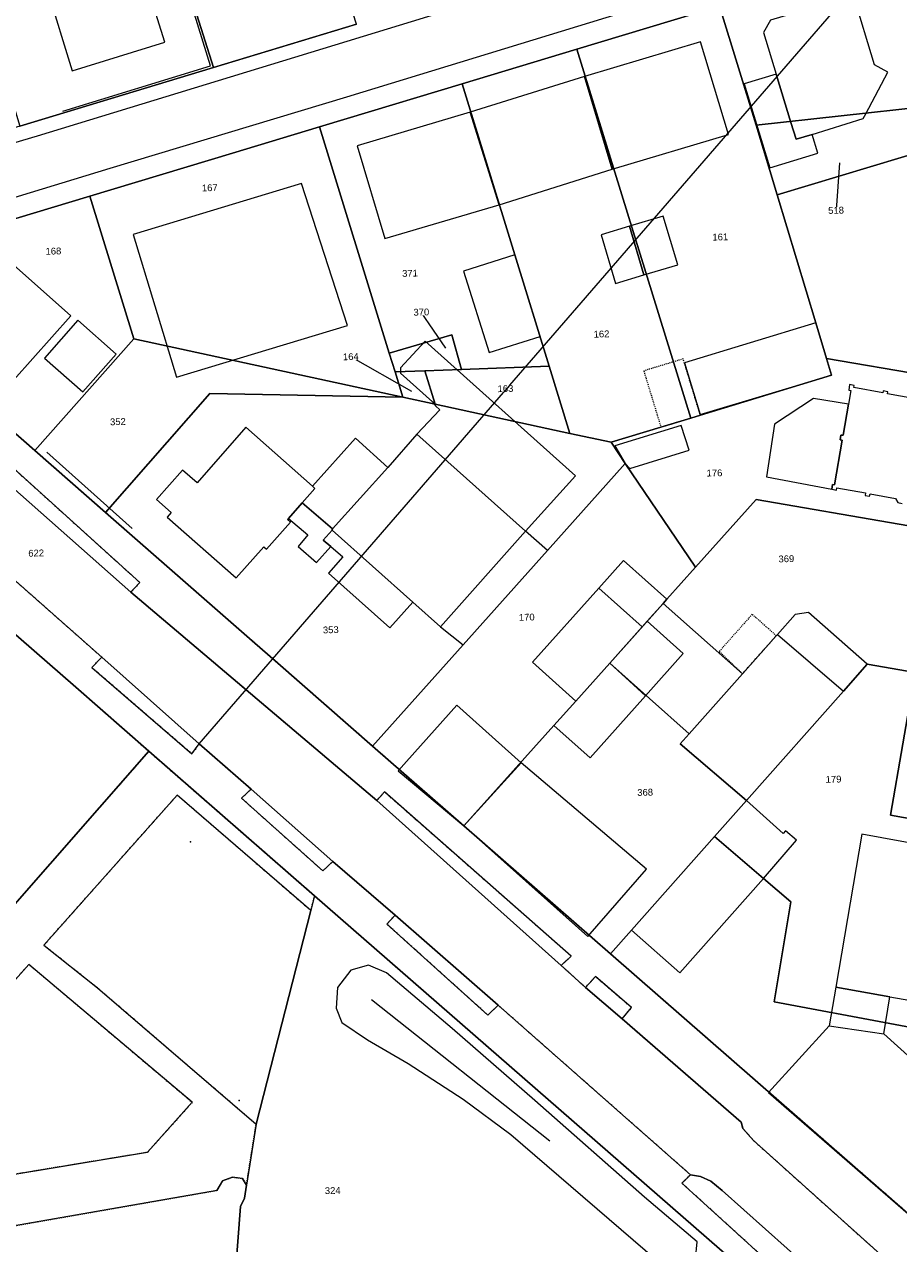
# Model space of a CAD drawing. Header units: millimetres. Extents: x -191 to 81095, y -508122 to 28741.
# Tile 120 of 255: x 5353 to 5443, y 9619 to 9745. Entities that reach past the tile are written whole.
import ezdxf

# ---------------------------------------------------------------- set-up
doc = ezdxf.new("R2010")
doc.units = ezdxf.units.MM
for name, pattern in [('VE22-087 DB - VST Hervest-Dorsten ALK VA2736$0$1', [0]), ('VE22-087 DB - VST Hervest-Dorsten ALK VA2736$0$2', [0.16, 0.06, -0.1]), ('VE22-087 DB - VST Hervest-Dorsten ALK VA2736$0$3', [0.26, 0.11, -0.15])]:
    doc.linetypes.add(name, pattern=pattern)
doc.layers.get('0').update_dxf_attribs({"color": 251})
for name, color, linetype, lineweight in [('VE22-087 DB - VST Hervest-Dorsten ALK VA2736$0$AX_Bauteil', 7, 'VE22-087 DB - VST Hervest-Dorsten ALK VA2736$0$1', 18), ('VE22-087 DB - VST Hervest-Dorsten ALK VA2736$0$AX_Flurstueck', 9, 'VE22-087 DB - VST Hervest-Dorsten ALK VA2736$0$1', 18), ('VE22-087 DB - VST Hervest-Dorsten ALK VA2736$0$AX_Gebaeude', 7, 'VE22-087 DB - VST Hervest-Dorsten ALK VA2736$0$1', 18), ('VE22-087 DB - VST Hervest-Dorsten ALK VA2736$0$AX_Platz', 7, 'VE22-087 DB - VST Hervest-Dorsten ALK VA2736$0$1', 18), ('VE22-087 DB - VST Hervest-Dorsten ALK VA2736$0$AX_SonstigesBauwerkOderSonstigeEinrichtung', 7, 'VE22-087 DB - VST Hervest-Dorsten ALK VA2736$0$1', 18), ('VE22-087 DB - VST Hervest-Dorsten ALK VA2736$0$AX_SportFreizeitUndErholungsflaeche', 7, 'VE22-087 DB - VST Hervest-Dorsten ALK VA2736$0$1', 18), ('VE22-087 DB - VST Hervest-Dorsten ALK VA2736$0$AX_Strassenverkehr', 7, 'VE22-087 DB - VST Hervest-Dorsten ALK VA2736$0$1', 18), ('VE22-087 DB - VST Hervest-Dorsten ALK VA2736$0$AX_Strassenverkehrsanlage', 7, 'VE22-087 DB - VST Hervest-Dorsten ALK VA2736$0$1', 18), ('VE22-087 DB - VST Hervest-Dorsten ALK VA2736$0$AX_Vegetationsmerkmal', 7, 'VE22-087 DB - VST Hervest-Dorsten ALK VA2736$0$1', 18), ('VE22-087 DB - VST Hervest-Dorsten ALK VA2736$0$AX_Weg', 7, 'VE22-087 DB - VST Hervest-Dorsten ALK VA2736$0$1', 18), ('VE22-087 DB - VST Hervest-Dorsten ALK VA2736$0$AX_Wohnbauflaeche', 7, 'VE22-087 DB - VST Hervest-Dorsten ALK VA2736$0$1', 18)]:
    doc.layers.add(name, color=color, linetype=linetype, lineweight=lineweight)
doc.layers.add('XREF ALK Kataster', color=251, linetype='Continuous')
doc.styles.add('VE22-087 DB - VST Hervest-Dorsten ALK VA2736$0$0', font='arial.ttf')

# ---------------------------------------------------------------- blocks, each defined once
blk = doc.blocks.new('VE22-087 DB - VST Hervest-Dorsten ALK VA2736$0$99')
at = {"color": 0}
blk.add_point((0, 0), dxfattribs=at)
blk = doc.blocks.new('VE22-087 DB - VST Hervest-Dorsten ALK VA2736')
at = {"layer": 'VE22-087 DB - VST Hervest-Dorsten ALK VA2736$0$AX_Bauteil', "color": 7, "linetype": 'VE22-087 DB - VST Hervest-Dorsten ALK VA2736$0$1', "lineweight": 13, "ltscale": 0.5}
for points in [[(5381.25, 9695.76, 0), (5379.84, 9694.15, 0), (5381.84, 9692.43, 0), (5380.81, 9691.25, 0), (5382.73, 9689.58, 0), (5384.2, 9691.23, 0), (5383.42, 9691.91, 0), (5384.33, 9692.94, 0), (5384.31, 9692.96, 0), (5384.39, 9693.05, 0)], [(5433.59, 9684.43, 0), (5432.22, 9684.22, 0), (5430.38, 9682.16, 0), (5437.21, 9676.29, 0), (5439.67, 9679.08, 0)], [(5436.41, 9645.68, 0), (5435.73, 9641.7, 0), (5441.37, 9640.87, 0), (5442, 9644.7, 0)]]:
    blk.add_polyline3d(points, close=True, dxfattribs=at)
at = {"layer": 'VE22-087 DB - VST Hervest-Dorsten ALK VA2736$0$AX_Flurstueck', "linetype": 'VE22-087 DB - VST Hervest-Dorsten ALK VA2736$0$1', "lineweight": 13, "ltscale": 0.5}
for points in [[(5271.17, 9752.43, 0), (5286.99, 9738.59, 0), (5288.37, 9737.4, 0), (5302.77, 9724.76, 0), (5319.94, 9709.72, 0), (5323.57, 9706.56, 0), (5330.35, 9700.65, 0), (5357.85, 9676.7, 0), (5365.38, 9670.07, 0), (5382.53, 9655.13, 0), (5434.59, 9609.77, 0)], [(5449.01, 9617.83, 0), (5445.49, 9620.9, 0), (5413.11, 9649.14, 0), (5397.95, 9662.35, 0), (5388.51, 9670.61, 0), (5378.72, 9679.18, 0), (5376.08, 9681.48, 0), (5360.92, 9694.75, 0), (5353.59, 9701.16, 0), (5340.53, 9712.59, 0), (5333.08, 9719, 0), (5327.02, 9724.21, 0), (5320.74, 9729.62, 0), (5312.64, 9736.71, 0), (5304.14, 9744.17, 0), (5301.52, 9746.46, 0)], [(5386.86, 9745.22, 0), (5372.06, 9740.74, 0), (5352.04, 9734.67, 0), (5329.72, 9727.9, 0), (5327.68, 9727.28, 0), (5320.74, 9729.62, 0), (5327.02, 9724.21, 0), (5333.08, 9719, 0), (5340.53, 9712.59, 0), (5342.12, 9722.29, 0), (5359.28, 9727.46, 0), (5374.04, 9731.91, 0), (5383.03, 9734.62, 0), (5385.9, 9735.48, 0), (5397.78, 9739.06, 0), (5409.64, 9742.64, 0), (5424.4, 9747.08, 0)], [(5436.79, 9730.91, 0), (5436.44, 9725.99, 0)], [(5396.11, 9711.75, 0), (5393.56, 9715.47, 0)], [(5392.57, 9707.26, 0), (5386.27, 9710.86, 0)]]:
    blk.add_polyline3d(points, dxfattribs=at)
for points in [[(5385.74, 9748.67, 0), (5385.63, 9749.02, 0), (5381.5, 9761.68, 0), (5381.33, 9762.24, 0), (5380.99, 9763.27, 0), (5377.89, 9783.58, 0), (5363.47, 9781.36, 0), (5364.7, 9773.42, 0), (5367.55, 9755.04, 0), (5372.06, 9740.74, 0), (5386.86, 9745.22, 0)], [(5372.06, 9740.74, 0), (5367.55, 9755.04, 0), (5364.7, 9773.42, 0), (5342.84, 9770.32, 0), (5344.19, 9760.86, 0), (5344.25, 9760.43, 0), (5346.11, 9754.29, 0), (5348.44, 9746.6, 0), (5352.04, 9734.67, 0)], [(5444.68, 9744.38, 0), (5443.52, 9752.55, 0), (5441.43, 9752.42, 0), (5424.4, 9747.08, 0), (5428.18, 9734.8, 0), (5445.77, 9736.72, 0), (5445.75, 9736.86, 0)], [(5434.34, 9714.37, 0), (5430.35, 9727.6, 0), (5428.18, 9734.8, 0), (5424.4, 9747.08, 0), (5409.64, 9742.64, 0), (5421.42, 9704.52, 0), (5422.41, 9704.82, 0), (5435.97, 9708.96, 0), (5435.45, 9710.68, 0)], [(5403.23, 9721.38, 0), (5406.78, 9709.89, 0), (5408.93, 9702.93, 0), (5413.18, 9702.01, 0), (5418.33, 9703.58, 0), (5421.42, 9704.52, 0), (5409.64, 9742.64, 0), (5397.78, 9739.06, 0)], [(5396.7, 9713.12, 0), (5397.7, 9709.55, 0), (5406.78, 9709.89, 0), (5403.23, 9721.38, 0), (5397.78, 9739.06, 0), (5385.9, 9735.48, 0), (5383.03, 9734.62, 0), (5390.24, 9711.23, 0)], [(5435.45, 9710.68, 0), (5445.56, 9708.94, 0), (5451.93, 9707.85, 0), (5454.59, 9723.1, 0), (5459.52, 9722.24, 0), (5459.54, 9722.51, 0), (5460.32, 9738.31, 0), (5454.12, 9737.63, 0), (5445.77, 9736.72, 0), (5446.38, 9732.42, 0), (5430.35, 9727.6, 0), (5434.34, 9714.37, 0)], [(5446.38, 9732.42, 0), (5445.77, 9736.72, 0), (5428.18, 9734.8, 0), (5430.35, 9727.6, 0)], [(5383.03, 9734.62, 0), (5374.04, 9731.91, 0), (5359.28, 9727.46, 0), (5363.82, 9712.71, 0), (5391.65, 9706.67, 0), (5390.84, 9709.3, 0), (5390.24, 9711.23, 0)], [(5359.28, 9727.46, 0), (5342.12, 9722.29, 0), (5340.53, 9712.59, 0), (5353.59, 9701.16, 0), (5363.82, 9712.71, 0)], [(5363.82, 9712.71, 0), (5353.59, 9701.16, 0), (5360.92, 9694.75, 0), (5371.7, 9707.06, 0), (5391.65, 9706.67, 0)], [(5396.7, 9713.12, 0), (5390.24, 9711.23, 0), (5390.84, 9709.3, 0), (5393.92, 9709.41, 0), (5397.7, 9709.55, 0)], [(5445.56, 9708.94, 0), (5435.45, 9710.68, 0), (5435.97, 9708.96, 0), (5422.41, 9704.82, 0), (5421.42, 9704.52, 0), (5418.33, 9703.58, 0), (5413.18, 9702.01, 0), (5414.65, 9699.83, 0), (5421.9, 9689.09, 0), (5428.19, 9696.1, 0), (5442.98, 9693.55, 0), (5454.19, 9691.62, 0), (5454.84, 9691.51, 0), (5457.12, 9691.11, 0), (5458.02, 9690.96, 0), (5462.24, 9690.23, 0), (5469.46, 9688.99, 0), (5470.06, 9688.89, 0), (5472.77, 9704.27, 0), (5471.47, 9704.49, 0), (5463.98, 9705.78, 0), (5456.87, 9707, 0), (5451.93, 9707.85, 0)], [(5393.92, 9709.41, 0), (5390.84, 9709.3, 0), (5391.65, 9706.67, 0), (5394.98, 9705.95, 0)], [(5406.78, 9709.89, 0), (5397.7, 9709.55, 0), (5393.92, 9709.41, 0), (5394.98, 9705.95, 0), (5401.46, 9704.55, 0), (5408.93, 9702.93, 0)], [(5391.65, 9706.67, 0), (5371.7, 9707.06, 0), (5360.92, 9694.75, 0), (5376.08, 9681.48, 0), (5378.72, 9679.18, 0), (5388.51, 9670.61, 0), (5397.87, 9681.07, 0), (5406.61, 9690.83, 0), (5414.65, 9699.83, 0), (5413.18, 9702.01, 0), (5408.93, 9702.93, 0), (5401.46, 9704.55, 0), (5394.98, 9705.95, 0)], [(5311.25, 9676.55, 0), (5316.21, 9672.75, 0), (5308.6, 9663.15, 0), (5308.78, 9663, 0), (5305.37, 9658.67, 0), (5310.26, 9654.4, 0), (5309.57, 9653.58, 0), (5329.95, 9635.8, 0), (5334.32, 9640.83, 0), (5339.05, 9641.18, 0), (5339.6, 9640.71, 0), (5365.38, 9670.07, 0), (5357.85, 9676.7, 0), (5330.35, 9700.65, 0)], [(5418.94, 9685.78, 0), (5421.9, 9689.09, 0), (5414.65, 9699.83, 0), (5406.61, 9690.83, 0), (5397.87, 9681.07, 0), (5388.51, 9670.61, 0), (5397.95, 9662.35, 0), (5407.25, 9672.73, 0), (5409.52, 9675.26, 0), (5413.04, 9679.19, 0), (5418.55, 9685.35, 0)], [(5427.17, 9664.99, 0), (5437.21, 9676.29, 0), (5439.67, 9679.08, 0), (5444.61, 9678.21, 0), (5454.61, 9676.47, 0), (5457.12, 9691.11, 0), (5454.84, 9691.51, 0), (5454.19, 9691.62, 0), (5442.98, 9693.55, 0), (5428.19, 9696.1, 0), (5421.9, 9689.09, 0), (5418.94, 9685.78, 0), (5418.55, 9685.35, 0), (5413.04, 9679.19, 0), (5421.24, 9671.86, 0), (5420.33, 9670.85, 0)], [(5423.88, 9661.28, 0), (5427.17, 9664.99, 0), (5420.33, 9670.85, 0), (5421.24, 9671.86, 0), (5413.04, 9679.19, 0), (5409.52, 9675.26, 0), (5407.25, 9672.73, 0), (5397.95, 9662.35, 0), (5413.11, 9649.14, 0), (5415.29, 9651.6, 0)], [(5428.94, 9656.92, 0), (5431.75, 9654.5, 0), (5430.04, 9644.16, 0), (5467.56, 9637.13, 0), (5472.91, 9636.12, 0), (5476.59, 9657.27, 0), (5442.07, 9663.46, 0), (5444.61, 9678.21, 0), (5439.67, 9679.08, 0), (5437.21, 9676.29, 0), (5427.17, 9664.99, 0), (5423.88, 9661.28, 0)], [(5444.61, 9678.21, 0), (5442.07, 9663.46, 0), (5476.59, 9657.27, 0), (5478.79, 9669.48, 0), (5479.27, 9672.16, 0), (5454.61, 9676.47, 0)], [(5436.14, 9602.04, 0), (5435.96, 9602.93, 0), (5434.59, 9609.77, 0), (5382.53, 9655.13, 0), (5365.38, 9670.07, 0), (5339.6, 9640.71, 0), (5328.64, 9628.23, 0), (5328.93, 9626.69, 0), (5330.32, 9619.44, 0), (5330.71, 9617.39, 0), (5331.67, 9612.33, 0), (5334.5, 9612.89, 0), (5336.09, 9604.6, 0), (5330.58, 9603.56, 0), (5333.89, 9586.61, 0), (5330.95, 9586.05, 0), (5331.41, 9583.63, 0), (5331.69, 9582.16, 0), (5341.02, 9583.94, 0), (5367.94, 9589.06, 0), (5374.08, 9590.23, 0), (5379.16, 9591.2, 0)], [(5428.94, 9656.92, 0), (5423.88, 9661.28, 0), (5415.29, 9651.6, 0), (5413.11, 9649.14, 0), (5445.49, 9620.9, 0), (5449.01, 9617.83, 0), (5469.07, 9614.06, 0), (5472.91, 9636.12, 0), (5467.56, 9637.13, 0), (5430.04, 9644.16, 0), (5431.75, 9654.5, 0)]]:
    blk.add_polyline3d(points, close=True, dxfattribs=at)
at = {"layer": 'VE22-087 DB - VST Hervest-Dorsten ALK VA2736$0$AX_Gebaeude', "color": 7, "linetype": 'VE22-087 DB - VST Hervest-Dorsten ALK VA2736$0$1', "lineweight": 13, "ltscale": 0.5}
for points in [[(5364.2, 9751.69, 0), (5363.17, 9754.93, 0), (5359.85, 9753.93, 0), (5354.6, 9752.34, 0), (5355.61, 9749.08, 0), (5354.86, 9748.85, 0), (5357.45, 9740.4, 0), (5367.04, 9743.38, 0), (5364.41, 9751.75, 0)], [(5438.25, 9748.22, 0), (5429.65, 9745.64, 0), (5428.94, 9744.37, 0), (5430.26, 9740.06, 0), (5431.77, 9735.08, 0), (5432.31, 9733.33, 0), (5433.96, 9733.84, 0), (5439.25, 9735.47, 0), (5439.52, 9735.97, 0), (5441.81, 9740.26, 0), (5440.42, 9741.02, 0)], [(5425.31, 9733.83, 0), (5422.43, 9743.41, 0), (5410.42, 9739.82, 0), (5413.3, 9730.23, 0)], [(5410.42, 9739.82, 0), (5398.61, 9736.12, 0), (5401.6, 9726.57, 0), (5413.3, 9730.23, 0)], [(5433.96, 9733.84, 0), (5432.31, 9733.33, 0), (5431.77, 9735.08, 0), (5430.26, 9740.06, 0), (5426.94, 9739.06, 0), (5429.59, 9730.39, 0), (5434.56, 9731.91, 0)], [(5398.61, 9736.12, 0), (5386.92, 9732.65, 0), (5389.77, 9723.06, 0), (5401.6, 9726.57, 0)], [(5418.58, 9725.38, 0), (5415.07, 9724.34, 0), (5416.57, 9719.32, 0), (5420.07, 9720.35, 0)], [(5415.07, 9724.34, 0), (5412.14, 9723.47, 0), (5413.63, 9718.44, 0), (5416.57, 9719.32, 0)], [(5403.23, 9721.38, 0), (5397.92, 9719.69, 0), (5400.59, 9711.3, 0), (5405.83, 9712.96, 0)], [(5358.06, 9714.63, 0), (5354.59, 9710.72, 0), (5358.56, 9707.21, 0), (5362.02, 9711.12, 0)], [(5435.45, 9710.68, 0), (5434.34, 9714.37, 0), (5420.76, 9710.21, 0), (5422.38, 9704.9, 0), (5435.97, 9708.96, 0)], [(5436, 9697.16, 0), (5436.08, 9697.66, 0), (5436.27, 9697.63, 0), (5437.08, 9702.23, 0), (5436.87, 9702.27, 0), (5436.95, 9702.75, 0), (5437.16, 9702.73, 0), (5437.71, 9705.94, 0), (5434.11, 9706.53, 0), (5430.09, 9703.88, 0), (5429.25, 9698.43, 0)], [(5421.24, 9701.21, 0), (5420.41, 9703.74, 0), (5413.55, 9701.64, 0), (5414.65, 9699.83, 0), (5415.12, 9699.31, 0)], [(5377.56, 9690.95, 0), (5380.02, 9693.77, 0), (5379.73, 9694.03, 0), (5379.84, 9694.15, 0), (5381.25, 9695.76, 0), (5382.56, 9697.25, 0), (5382.32, 9697.47, 0), (5375.42, 9703.56, 0), (5370.37, 9697.81, 0), (5368.86, 9699.14, 0), (5366.19, 9696.1, 0), (5367.7, 9694.77, 0), (5367.27, 9694.28, 0), (5374.42, 9687.99, 0), (5377.26, 9691.22, 0)], [(5386.75, 9702.43, 0), (5382.32, 9697.47, 0), (5382.56, 9697.25, 0), (5381.25, 9695.76, 0), (5384.39, 9693.05, 0), (5390.11, 9699.41, 0)], [(5418.94, 9685.78, 0), (5414.46, 9689.79, 0), (5411.9, 9686.94, 0), (5416.38, 9682.92, 0), (5416.9, 9683.51, 0), (5418.55, 9685.35, 0)], [(5416.9, 9683.51, 0), (5416.38, 9682.92, 0), (5413.04, 9679.19, 0), (5416.73, 9675.82, 0), (5420.62, 9680.19, 0)], [(5409.52, 9675.26, 0), (5407.25, 9672.73, 0), (5411, 9669.39, 0), (5416.73, 9675.82, 0), (5413.04, 9679.19, 0)], [(5397.23, 9674.83, 0), (5391.18, 9668.05, 0), (5397.95, 9662.35, 0), (5403.89, 9668.89, 0)], [(5439.1, 9661.51, 0), (5436.41, 9645.68, 0), (5442, 9644.7, 0), (5458.34, 9641.82, 0), (5460.19, 9651.81, 0), (5465.46, 9650.91, 0), (5466.26, 9655.44, 0), (5462.82, 9656.05, 0), (5462.98, 9657.14, 0)]]:
    blk.add_polyline3d(points, close=True, dxfattribs=at)
for points in [[(5444.46, 9706.52, 0), (5441.76, 9707.02, 0), (5441.81, 9707.22, 0), (5441.3, 9707.32, 0), (5441.26, 9707.12, 0), (5438.27, 9707.67, 0), (5438.3, 9707.88, 0), (5437.84, 9707.97, 0), (5437.75, 9707.41, 0), (5437.96, 9707.36, 0), (5437.71, 9705.94, 0), (5437.16, 9702.73, 0), (5436.95, 9702.75, 0), (5436.87, 9702.27, 0), (5437.08, 9702.23, 0), (5436.27, 9697.63, 0), (5436.08, 9697.66, 0), (5436, 9697.16, 0), (5436.48, 9697.06, 0), (5436.53, 9697.32, 0), (5439.5, 9696.77, 0), (5439.45, 9696.51, 0), (5439.91, 9696.43, 0), (5439.96, 9696.69, 0), (5442.57, 9696.2, 0), (5442.81, 9695.78, 0), (5443.28, 9695.7, 0)], [(5469.4, 9615.61, 0), (5470.21, 9620.28, 0), (5470.54, 9620.22, 0), (5471.8, 9627.31, 0), (5471.44, 9627.38, 0), (5472.72, 9634.76, 0), (5467.29, 9635.8, 0), (5462.42, 9636.74, 0), (5460.9, 9636.26, 0), (5460.4, 9633.97, 0), (5458.05, 9634.31, 0), (5457.32, 9630.34, 0), (5454.51, 9630.83, 0), (5453.75, 9629.76, 0), (5448.8, 9634.2, 0), (5441.37, 9640.87, 0), (5442, 9644.7, 0), (5436.41, 9645.68, 0), (5435.73, 9641.7, 0), (5429.44, 9634.81, 0), (5445.49, 9620.9, 0), (5445.3, 9620.69, 0), (5449.01, 9617.83, 0)]]:
    blk.add_polyline3d(points, dxfattribs=at)
at = {"layer": 'VE22-087 DB - VST Hervest-Dorsten ALK VA2736$0$AX_SonstigesBauwerkOderSonstigeEinrichtung', "color": 7, "linetype": 'VE22-087 DB - VST Hervest-Dorsten ALK VA2736$0$3', "lineweight": 13, "ltscale": 0.5}
for points in [[(5418.33, 9703.58, 0), (5421.42, 9704.52, 0), (5422.41, 9704.82, 0), (5422.38, 9704.9, 0), (5420.76, 9710.21, 0), (5420.63, 9710.63, 0), (5416.56, 9709.39, 0)], [(5427.77, 9684.23, 0), (5424.37, 9680.4, 0), (5426.76, 9678.08, 0), (5430.26, 9682.02, 0)]]:
    blk.add_polyline3d(points, close=True, dxfattribs=at)
at = {"layer": 'VE22-087 DB - VST Hervest-Dorsten ALK VA2736$0$AX_SportFreizeitUndErholungsflaeche', "color": 253, "linetype": 'VE22-087 DB - VST Hervest-Dorsten ALK VA2736$0$1', "lineweight": 13, "ltscale": 0.5, "true_color": 0x999999}
for points in [[(5368.33, 9665.55, 0), (5354.53, 9650.02, 0), (5360.07, 9645.63, 0), (5376.48, 9631.52, 0), (5382.14, 9653.61, 0)], [(5352.98, 9648.05, 0), (5335.16, 9628, 0), (5328.93, 9626.69, 0), (5330.32, 9619.44, 0), (5350.1, 9622.85, 0), (5349.64, 9626.04, 0), (5365.25, 9628.62, 0), (5369.87, 9633.79, 0)], [(5374.04, 9626.05, 0), (5373.02, 9625.69, 0), (5372.43, 9624.69, 0), (5330.71, 9617.39, 0), (5331.67, 9612.33, 0), (5334.5, 9612.89, 0), (5336.09, 9604.6, 0), (5330.58, 9603.56, 0), (5333.89, 9586.61, 0), (5372.67, 9594.03, 0), (5374.88, 9623.01, 0), (5375.28, 9623.87, 0), (5375.48, 9625.24, 0), (5375.08, 9625.91, 0)]]:
    blk.add_polyline3d(points, close=True, dxfattribs=at)
at = {"layer": 'VE22-087 DB - VST Hervest-Dorsten ALK VA2736$0$AX_Strassenverkehr', "color": 253, "linetype": 'VE22-087 DB - VST Hervest-Dorsten ALK VA2736$0$1', "lineweight": 13, "ltscale": 0.5, "true_color": 0x999999}
for points in [[(5360.51, 9679.8, 0), (5359.51, 9678.72, 0), (5369.83, 9669.82, 0), (5370.59, 9670.83, 0)], [(5375.97, 9666.17, 0), (5374.97, 9665.22, 0), (5383.37, 9657.71, 0), (5384.4, 9658.69, 0)], [(5389.75, 9665.87, 0), (5388.96, 9664.99, 0), (5408.03, 9647.94, 0), (5409.06, 9648.91, 0)], [(5390.85, 9653.14, 0), (5390.01, 9652.21, 0), (5400.44, 9642.81, 0), (5401.51, 9643.82, 0)], [(5411.56, 9646.78, 0), (5410.53, 9645.66, 0), (5414.31, 9642.42, 0), (5415.3, 9643.58, 0)], [(5421.38, 9626.31, 0), (5420.51, 9625.43, 0), (5434.13, 9613.04, 0), (5435.86, 9614.69, 0), (5424.66, 9624.69, 0), (5423.48, 9625.65, 0), (5422.41, 9626.13, 0)]]:
    blk.add_polyline3d(points, close=True, dxfattribs=at)
at = {"layer": 'VE22-087 DB - VST Hervest-Dorsten ALK VA2736$0$AX_Strassenverkehrsanlage', "color": 7, "linetype": 'VE22-087 DB - VST Hervest-Dorsten ALK VA2736$0$1', "lineweight": 13, "ltscale": 0.5, "true_color": 0xf7f7f0}
for points in [[(5375.97, 9666.17, 0), (5370.59, 9670.83, 0)], [(5390.85, 9653.14, 0), (5384.4, 9658.69, 0)], [(5408.03, 9647.94, 0), (5410.53, 9645.66, 0)], [(5421.38, 9626.31, 0), (5401.51, 9643.82, 0)], [(5414.31, 9642.42, 0), (5426.64, 9631.75, 0), (5426.81, 9631.09, 0), (5427.92, 9629.83, 0), (5442.3, 9616.92, 0), (5446.18, 9613.73, 0), (5448.87, 9611.54, 0), (5451.27, 9609.68, 0), (5453.94, 9607.8, 0)]]:
    blk.add_polyline3d(points, dxfattribs=at)
at = {"layer": 'VE22-087 DB - VST Hervest-Dorsten ALK VA2736$0$AX_Vegetationsmerkmal', "color": 7, "linetype": 'VE22-087 DB - VST Hervest-Dorsten ALK VA2736$0$1', "lineweight": 13, "ltscale": 0.5}
for points in [[(5356.49, 9736.23, 0), (5371.75, 9740.92, 0), (5367.42, 9754.97, 0), (5365.46, 9766.7, 0)], [(5363.65, 9693.09, 0), (5354.83, 9700.98, 0)], [(5388.41, 9644.41, 0), (5406.85, 9629.81, 0)]]:
    blk.add_polyline3d(points, dxfattribs=at)
blk.add_polyline3d([(5368.33, 9665.55, 0), (5354.53, 9650.02, 0), (5360.07, 9645.63, 0), (5376.48, 9631.52, 0), (5382.14, 9653.61, 0)], close=True, dxfattribs=at)
at = {"layer": 'VE22-087 DB - VST Hervest-Dorsten ALK VA2736$0$AX_Weg', "color": 7, "linetype": 'VE22-087 DB - VST Hervest-Dorsten ALK VA2736$0$2', "lineweight": 13, "ltscale": 0.5}
blk.add_polyline3d([(5365.38, 9670.07, 0), (5339.6, 9640.71, 0), (5328.64, 9628.23, 0), (5328.93, 9626.69, 0), (5335.16, 9628, 0), (5352.98, 9648.05, 0), (5369.87, 9633.79, 0), (5365.25, 9628.62, 0), (5349.64, 9626.04, 0), (5350.1, 9622.85, 0), (5330.32, 9619.44, 0), (5330.71, 9617.39, 0), (5372.43, 9624.69, 0), (5373.02, 9625.69, 0), (5374.04, 9626.05, 0), (5375.08, 9625.91, 0), (5375.48, 9625.24, 0), (5376.48, 9631.52, 0), (5360.07, 9645.63, 0), (5354.53, 9650.02, 0), (5368.33, 9665.55, 0), (5382.14, 9653.61, 0), (5382.53, 9655.13, 0)], close=True, dxfattribs=at)
at = {"layer": 'VE22-087 DB - VST Hervest-Dorsten ALK VA2736$0$AX_Wohnbauflaeche', "color": 253, "linetype": 'VE22-087 DB - VST Hervest-Dorsten ALK VA2736$0$1', "lineweight": 13, "ltscale": 0.5, "true_color": 0x999999}
blk.add_polyline3d([(5342.84, 9770.32, 0), (5344.19, 9760.86, 0), (5344.25, 9760.43, 0), (5346.11, 9754.29, 0), (5348.44, 9746.6, 0), (5352.04, 9734.67, 0), (5372.06, 9740.74, 0), (5367.55, 9755.04, 0), (5364.7, 9773.42, 0)], close=True, dxfattribs=at)
at = {"layer": 'VE22-087 DB - VST Hervest-Dorsten ALK VA2736$0$AX_Vegetationsmerkmal', "color": 7, "xscale": 0.5, "yscale": 0.5, "zscale": 0.5}
for p, rotation in [((5369.68, 9660.7), 1.589399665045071), ((5374.72, 9633.97), 1.589394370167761)]:
    blk.add_blockref('VE22-087 DB - VST Hervest-Dorsten ALK VA2736$0$99', p, dxfattribs=dict(at, rotation=rotation))
at = {"layer": 'VE22-087 DB - VST Hervest-Dorsten ALK VA2736$0$AX_Flurstueck', "char_height": 0.7, "attachment_point": 2, "rotation": 1.5894, "style": 'VE22-087 DB - VST Hervest-Dorsten ALK VA2736$0$0', "bg_fill": 3, "box_fill_scale": 1, "bg_fill_color": 256, "bg_fill_transparency": 0}
for s, insert in [('167', (5371.68, 9728.67)), ('518', (5436.43, 9726.34)), ('161', (5424.46, 9723.58)), ('168', (5355.51, 9722.12)), ('371', (5392.38, 9719.83)), ('370', (5393.55, 9715.82)), ('162', (5412.18, 9713.55)), ('164', (5386.26, 9711.21)), ('163', (5402.25, 9707.91)), ('352', (5362.18, 9704.49)), ('176', (5423.86, 9699.19)), ('622', (5353.73, 9690.91)), ('369', (5431.29, 9690.32)), ('170', (5404.45, 9684.28)), ('353', (5384.19, 9682.98)), ('179', (5436.17, 9667.53)), ('368', (5416.69, 9666.18)), ('324', (5384.39, 9625.02))]:
    blk.add_mtext(s, dxfattribs=dict(at, insert=insert))
at = {"layer": 'VE22-087 DB - VST Hervest-Dorsten ALK VA2736$0$AX_Bauteil', "color": 7, "linetype": 'VE22-087 DB - VST Hervest-Dorsten ALK VA2736$0$1', "lineweight": 13, "ltscale": 0.5}
blk.add_polyline3d([(5384.33, 9692.94, 0), (5383.42, 9691.91, 0), (5384.2, 9691.23, 0), (5385.43, 9690.16, 0), (5383.95, 9688.49, 0), (5390.32, 9682.82, 0), (5392.69, 9685.47, 0)], close=True, dxfattribs=at)
at = {"layer": 'VE22-087 DB - VST Hervest-Dorsten ALK VA2736$0$AX_Gebaeude', "color": 7, "linetype": 'VE22-087 DB - VST Hervest-Dorsten ALK VA2736$0$1', "lineweight": 13, "ltscale": 0.5}
for points in [[(5385.91, 9714.08, 0), (5381.17, 9728.77, 0), (5363.76, 9723.5, 0), (5368.24, 9708.74, 0)], [(5350.46, 9721.17, 0), (5344.57, 9714.53, 0), (5351.42, 9708.45, 0), (5357.31, 9715.09, 0)], [(5395.49, 9705.35, 0), (5393.11, 9702.86, 0), (5404.32, 9692.83, 0), (5409.5, 9698.54, 0), (5393.94, 9712.46, 0), (5391.39, 9709.69, 0), (5391.42, 9709.15, 0), (5394.72, 9706.18, 0), (5395.02, 9705.78, 0)], [(5390.11, 9699.41, 0), (5384.39, 9693.05, 0), (5384.31, 9692.96, 0), (5384.33, 9692.94, 0), (5392.69, 9685.47, 0), (5395.54, 9682.93, 0), (5404.32, 9692.83, 0), (5393.11, 9702.86, 0)], [(5385.43, 9690.16, 0), (5383.95, 9688.49, 0), (5390.32, 9682.82, 0), (5392.69, 9685.47, 0), (5384.33, 9692.94, 0), (5384.31, 9692.96, 0), (5384.39, 9693.05, 0), (5381.25, 9695.76, 0), (5379.84, 9694.15, 0), (5381.84, 9692.43, 0), (5380.81, 9691.25, 0), (5382.73, 9689.58, 0), (5384.2, 9691.23, 0)], [(5404.32, 9692.83, 0), (5395.54, 9682.93, 0), (5397.87, 9681.07, 0), (5406.61, 9690.83, 0)], [(5411.9, 9686.94, 0), (5405.04, 9679.28, 0), (5409.52, 9675.26, 0), (5413.04, 9679.19, 0), (5416.38, 9682.92, 0)], [(5432.22, 9684.22, 0), (5430.38, 9682.16, 0), (5430.26, 9682.02, 0), (5426.76, 9678.08, 0), (5421.24, 9671.86, 0), (5420.33, 9670.85, 0), (5427.17, 9664.99, 0), (5437.21, 9676.29, 0), (5439.67, 9679.08, 0), (5433.59, 9684.43, 0)], [(5403.89, 9668.89, 0), (5397.95, 9662.35, 0), (5410.76, 9650.94, 0), (5416.84, 9657.88, 0)], [(5431.22, 9661.86, 0), (5430.97, 9661.57, 0), (5427.17, 9664.99, 0), (5423.88, 9661.28, 0), (5415.29, 9651.6, 0), (5420.29, 9647.16, 0), (5428.94, 9656.92, 0), (5432.34, 9660.87, 0)]]:
    blk.add_polyline3d(points, close=True, dxfattribs=at)
at = {"layer": 'VE22-087 DB - VST Hervest-Dorsten ALK VA2736$0$AX_Platz', "color": 254, "linetype": 'VE22-087 DB - VST Hervest-Dorsten ALK VA2736$0$1', "lineweight": 13, "ltscale": 0.5, "true_color": 0xd9ffd9}
blk.add_polyline3d([(5382.14, 9653.61, 0), (5376.48, 9631.52, 0), (5375.48, 9625.24, 0), (5375.28, 9623.87, 0), (5374.88, 9623.01, 0), (5372.67, 9594.03, 0), (5373.76, 9592.24, 0), (5374.08, 9590.23, 0), (5379.16, 9591.2, 0), (5436.14, 9602.04, 0), (5435.96, 9602.93, 0), (5434.59, 9609.77, 0), (5382.53, 9655.13, 0)], close=True, dxfattribs=at)
at = {"layer": 'VE22-087 DB - VST Hervest-Dorsten ALK VA2736$0$AX_Strassenverkehr', "color": 253, "linetype": 'VE22-087 DB - VST Hervest-Dorsten ALK VA2736$0$1', "lineweight": 13, "ltscale": 0.5, "true_color": 0x999999}
for points in [[(5348.65, 9690.29, 0), (5360.51, 9679.8, 0), (5370.59, 9670.83, 0), (5375.97, 9666.17, 0), (5384.4, 9658.69, 0), (5390.85, 9653.14, 0), (5401.51, 9643.82, 0), (5421.38, 9626.31, 0), (5422.41, 9626.13, 0), (5423.48, 9625.65, 0), (5424.66, 9624.69, 0), (5435.86, 9614.69, 0)], [(5442.3, 9616.92, 0), (5427.92, 9629.83, 0), (5426.81, 9631.09, 0), (5426.64, 9631.75, 0), (5414.31, 9642.42, 0), (5410.53, 9645.66, 0), (5408.03, 9647.94, 0), (5388.96, 9664.99, 0), (5363.52, 9686.53, 0), (5350.02, 9698.46, 0)], [(5386.86, 9745.22, 0), (5372.06, 9740.74, 0), (5352.04, 9734.67, 0), (5329.72, 9727.9, 0), (5327.68, 9727.28, 0), (5320.74, 9729.62, 0), (5327.02, 9724.21, 0), (5333.08, 9719, 0), (5340.53, 9712.59, 0), (5342.12, 9722.29, 0), (5359.28, 9727.46, 0), (5374.04, 9731.91, 0), (5383.03, 9734.62, 0), (5385.9, 9735.48, 0), (5397.78, 9739.06, 0), (5409.64, 9742.64, 0), (5424.4, 9747.08, 0)]]:
    blk.add_polyline3d(points, dxfattribs=at)
blk.add_polyline3d([(5351.05, 9699.63, 0), (5350.02, 9698.46, 0), (5363.52, 9686.53, 0), (5364.45, 9687.52, 0)], close=True, dxfattribs=at)
at = {"layer": 'VE22-087 DB - VST Hervest-Dorsten ALK VA2736$0$AX_Strassenverkehrsanlage', "color": 7, "linetype": 'VE22-087 DB - VST Hervest-Dorsten ALK VA2736$0$1', "lineweight": 13, "ltscale": 0.5, "true_color": 0xf7f7f0}
for points in [[(5375.97, 9666.17, 0), (5370.59, 9670.83, 0), (5535.45, 9861.17, 0), (5538.14, 9860.7, 0), (5540.07, 9860.55, 0), (5542.88, 9860.39, 0)], [(5327.02, 9724.21, 0), (5327.57, 9724.67, 0), (5328.45, 9725.17, 0), (5330.09, 9725.71, 0), (5338.81, 9728.28, 0), (5339.17, 9728.55, 0), (5339.73, 9729.51, 0), (5353.86, 9733.69, 0), (5402.13, 9748.45, 0), (5438.62, 9759.64, 0), (5439.7, 9759.85, 0), (5441.15, 9760.08, 0), (5443.15, 9760.27, 0), (5453.91, 9760.84, 0), (5457.67, 9760.92, 0), (5460.4, 9760.87, 0), (5476.43, 9759.28, 0), (5492.57, 9757.63, 0), (5493.59, 9757.54, 0), (5494.26, 9757.51, 0)], [(5333.08, 9719, 0), (5333.62, 9719.85, 0), (5334.31, 9720.69, 0), (5335.11, 9721.54, 0), (5336.02, 9722.32, 0), (5337.17, 9722.89, 0), (5338.68, 9723.43, 0), (5361.38, 9730.35, 0), (5385.87, 9737.73, 0), (5418.54, 9747.73, 0), (5436.3, 9753.24, 0), (5439.19, 9754.06, 0), (5441.56, 9754.53, 0), (5443.88, 9754.8, 0), (5446.78, 9755.06, 0), (5453.09, 9755.32, 0), (5458.4, 9755.63, 0), (5461.61, 9755.28, 0), (5483.15, 9751.44, 0), (5492.9, 9749.67, 0)], [(5360.51, 9679.8, 0), (5348.65, 9690.29, 0)], [(5363.52, 9686.53, 0), (5388.96, 9664.99, 0)]]:
    blk.add_polyline3d(points, dxfattribs=at)
at = {"layer": 'VE22-087 DB - VST Hervest-Dorsten ALK VA2736$0$AX_Vegetationsmerkmal', "color": 7, "linetype": 'VE22-087 DB - VST Hervest-Dorsten ALK VA2736$0$1', "lineweight": 13, "ltscale": 0.5}
blk.add_polyline3d([(5422.08, 9619.38, 0), (5416.63, 9623.99, 0), (5405.28, 9633.96, 0), (5396.75, 9641.41, 0), (5389.95, 9647.16, 0), (5388.11, 9647.95, 0), (5386.27, 9647.45, 0), (5384.9, 9645.67, 0), (5384.77, 9643.52, 0), (5385.33, 9642.03, 0), (5388, 9640.25, 0), (5392.19, 9637.81, 0), (5397.87, 9634.13, 0), (5402.81, 9630.47, 0), (5419.19, 9616.38, 0), (5421.26, 9616.63, 0), (5421.92, 9617.59, 0)], close=True, dxfattribs=at)
at = {"layer": 'VE22-087 DB - VST Hervest-Dorsten ALK VA2736$0$AX_Weg', "color": 7, "linetype": 'VE22-087 DB - VST Hervest-Dorsten ALK VA2736$0$2', "lineweight": 13, "ltscale": 0.5}
for points in [[(5271.17, 9752.43, 0), (5286.99, 9738.59, 0), (5288.37, 9737.4, 0), (5302.77, 9724.76, 0), (5319.94, 9709.72, 0), (5323.57, 9706.56, 0), (5330.35, 9700.65, 0), (5357.85, 9676.7, 0), (5365.38, 9670.07, 0), (5382.53, 9655.13, 0), (5434.59, 9609.77, 0)], [(5434.13, 9613.04, 0), (5420.51, 9625.43, 0), (5421.38, 9626.31, 0), (5401.51, 9643.82, 0), (5400.44, 9642.81, 0), (5390.01, 9652.21, 0), (5390.85, 9653.14, 0), (5384.4, 9658.69, 0), (5383.37, 9657.71, 0), (5374.97, 9665.22, 0), (5375.97, 9666.17, 0), (5370.59, 9670.83, 0), (5369.83, 9669.82, 0), (5359.51, 9678.72, 0), (5360.51, 9679.8, 0), (5348.65, 9690.29, 0)], [(5351.05, 9699.63, 0), (5364.45, 9687.52, 0), (5363.52, 9686.53, 0), (5388.96, 9664.99, 0), (5389.75, 9665.87, 0), (5409.06, 9648.91, 0), (5408.03, 9647.94, 0), (5410.53, 9645.66, 0), (5411.56, 9646.78, 0), (5415.3, 9643.58, 0), (5414.31, 9642.42, 0), (5426.64, 9631.75, 0), (5426.81, 9631.09, 0), (5427.92, 9629.83, 0), (5442.3, 9616.92, 0)], [(5449.01, 9617.83, 0), (5445.49, 9620.9, 0), (5413.11, 9649.14, 0), (5397.95, 9662.35, 0), (5388.51, 9670.61, 0), (5378.72, 9679.18, 0), (5376.08, 9681.48, 0), (5360.92, 9694.75, 0), (5353.59, 9701.16, 0), (5340.53, 9712.59, 0)]]:
    blk.add_polyline3d(points, dxfattribs=at)
at = {"layer": 'VE22-087 DB - VST Hervest-Dorsten ALK VA2736$0$AX_Wohnbauflaeche', "color": 253, "linetype": 'VE22-087 DB - VST Hervest-Dorsten ALK VA2736$0$1', "lineweight": 13, "ltscale": 0.5, "true_color": 0x999999}
for points in [[(5441.43, 9752.42, 0), (5424.4, 9747.08, 0), (5428.18, 9734.8, 0), (5430.35, 9727.6, 0), (5434.34, 9714.37, 0), (5435.45, 9710.68, 0), (5445.56, 9708.94, 0), (5451.93, 9707.85, 0), (5454.59, 9723.1, 0), (5459.52, 9722.24, 0), (5459.54, 9722.51, 0), (5460.32, 9738.31, 0), (5454.12, 9737.63, 0), (5445.77, 9736.72, 0), (5445.75, 9736.86, 0), (5444.68, 9744.38, 0), (5443.52, 9752.55, 0)], [(5435.45, 9710.68, 0), (5434.34, 9714.37, 0), (5430.35, 9727.6, 0), (5428.18, 9734.8, 0), (5424.4, 9747.08, 0), (5409.64, 9742.64, 0), (5397.78, 9739.06, 0), (5385.9, 9735.48, 0), (5383.03, 9734.62, 0), (5390.24, 9711.23, 0), (5396.7, 9713.12, 0), (5397.7, 9709.55, 0), (5406.78, 9709.89, 0), (5408.93, 9702.93, 0), (5413.18, 9702.01, 0), (5418.33, 9703.58, 0), (5421.42, 9704.52, 0), (5422.41, 9704.82, 0), (5435.97, 9708.96, 0)], [(5390.24, 9711.23, 0), (5383.03, 9734.62, 0), (5374.04, 9731.91, 0), (5359.28, 9727.46, 0), (5342.12, 9722.29, 0), (5340.53, 9712.59, 0), (5353.59, 9701.16, 0), (5360.92, 9694.75, 0), (5371.7, 9707.06, 0), (5391.65, 9706.67, 0), (5390.84, 9709.3, 0)], [(5406.61, 9690.83, 0), (5397.87, 9681.07, 0), (5388.51, 9670.61, 0), (5397.95, 9662.35, 0), (5413.11, 9649.14, 0), (5415.29, 9651.6, 0), (5423.88, 9661.28, 0), (5427.17, 9664.99, 0), (5420.33, 9670.85, 0), (5421.24, 9671.86, 0), (5426.76, 9678.08, 0), (5418.55, 9685.35, 0), (5418.94, 9685.78, 0), (5421.9, 9689.09, 0), (5414.65, 9699.83, 0)]]:
    blk.add_polyline3d(points, close=True, dxfattribs=at)

msp = doc.modelspace()

# ---------------------------------------------------------------- block references
at = {"layer": 'XREF ALK Kataster', "color": 251}
msp.add_blockref('VE22-087 DB - VST Hervest-Dorsten ALK VA2736', (0, 0), dxfattribs=at)

doc.saveas('drawing.dxf')
